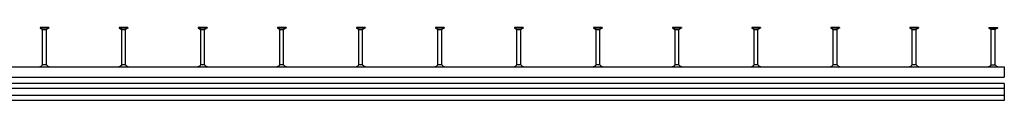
# Model space of a CAD drawing. Header units: inches. Extents: x 10 to 6153, y 9 to 3451.
# Tile 8 of 8: x 3039 to 6153, y 9 to 240. Entities that reach past the tile are written whole.
import ezdxf

# ---------------------------------------------------------------- set-up
doc = ezdxf.new("R2010")
doc.units = ezdxf.units.IN
doc.header["$MEASUREMENT"] = 0
doc.layers.add('Halfen', color=2, linetype='Continuous')

msp = doc.modelspace()

# ---------------------------------------------------------------- linework, layer by layer
at = {"layer": 'Halfen'}
for p, q in [((3131.6, 240), (3104.1, 240)), ((3104.1, 240), (3104.1, 237.3)), ((3131.6, 237.3), (3104.1, 237.3)), ((3104.6, 237.3), (3111.4, 233.8)), ((3111.8, 122.3), (3111.8, 233)), ((3112.5, 233.5), (3123.1, 233.5)), ((3112.8, 240), (3112.8, 237.3)), ((3122.9, 240), (3122.9, 237.3)), ((3123.8, 122.3), (3123.8, 233)), ((3131.1, 237.3), (3124.3, 233.8)), ((3131.6, 240), (3131.6, 237.3)), ((3381.6, 240), (3354.1, 240)), ((3354.1, 240), (3354.1, 237.3)), ((3381.6, 237.3), (3354.1, 237.3)), ((3354.6, 237.3), (3361.4, 233.8)), ((3361.8, 122.3), (3361.8, 233)), ((3362.5, 233.5), (3373.1, 233.5)), ((3362.8, 240), (3362.8, 237.3)), ((3372.9, 240), (3372.9, 237.3)), ((3373.8, 122.3), (3373.8, 233)), ((3381.1, 237.3), (3374.3, 233.8)), ((3381.6, 240), (3381.6, 237.3)), ((3631.6, 240), (3604.1, 240)), ((3604.1, 240), (3604.1, 237.3)), ((3631.6, 237.3), (3604.1, 237.3)), ((3604.6, 237.3), (3611.4, 233.8)), ((3611.8, 122.3), (3611.8, 233)), ((3612.5, 233.5), (3623.1, 233.5)), ((3612.8, 240), (3612.8, 237.3)), ((3622.9, 240), (3622.9, 237.3)), ((3623.8, 122.3), (3623.8, 233)), ((3631.1, 237.3), (3624.3, 233.8)), ((3631.6, 240), (3631.6, 237.3)), ((3881.6, 240), (3854.1, 240)), ((3854.1, 240), (3854.1, 237.3)), ((3881.6, 237.3), (3854.1, 237.3)), ((3854.6, 237.3), (3861.4, 233.8)), ((3861.8, 122.3), (3861.8, 233)), ((3862.5, 233.5), (3873.1, 233.5)), ((3862.8, 240), (3862.8, 237.3)), ((3872.9, 240), (3872.9, 237.3)), ((3873.8, 122.3), (3873.8, 233)), ((3881.1, 237.3), (3874.3, 233.8)), ((3881.6, 240), (3881.6, 237.3)), ((4131.6, 240), (4104.1, 240)), ((4104.1, 240), (4104.1, 237.3)), ((4131.6, 237.3), (4104.1, 237.3)), ((4104.6, 237.3), (4111.4, 233.8)), ((4111.8, 122.3), (4111.8, 233)), ((4112.5, 233.5), (4123.1, 233.5)), ((4112.8, 240), (4112.8, 237.3)), ((4122.9, 240), (4122.9, 237.3)), ((4123.8, 122.3), (4123.8, 233)), ((4131.1, 237.3), (4124.3, 233.8)), ((4131.6, 240), (4131.6, 237.3)), ((4381.6, 240), (4354.1, 240)), ((4354.1, 240), (4354.1, 237.3)), ((4381.6, 237.3), (4354.1, 237.3)), ((4354.6, 237.3), (4361.4, 233.8)), ((4361.8, 122.3), (4361.8, 233)), ((4362.5, 233.5), (4373.1, 233.5)), ((4362.8, 240), (4362.8, 237.3)), ((4372.9, 240), (4372.9, 237.3)), ((4373.8, 122.3), (4373.8, 233)), ((4381.1, 237.3), (4374.3, 233.8)), ((4381.6, 240), (4381.6, 237.3)), ((4631.6, 240), (4604.1, 240)), ((4604.1, 240), (4604.1, 237.3)), ((4631.6, 237.3), (4604.1, 237.3)), ((4604.6, 237.3), (4611.4, 233.8)), ((4611.8, 122.3), (4611.8, 233)), ((4612.5, 233.5), (4623.1, 233.5)), ((4612.8, 240), (4612.8, 237.3)), ((4622.9, 240), (4622.9, 237.3)), ((4623.8, 122.3), (4623.8, 233)), ((4631.1, 237.3), (4624.3, 233.8)), ((4631.6, 240), (4631.6, 237.3)), ((4881.6, 240), (4854.1, 240)), ((4854.1, 240), (4854.1, 237.3)), ((4881.6, 237.3), (4854.1, 237.3)), ((4854.6, 237.3), (4861.4, 233.8)), ((4861.8, 122.3), (4861.8, 233)), ((4862.5, 233.5), (4873.1, 233.5)), ((4862.8, 240), (4862.8, 237.3)), ((4872.9, 240), (4872.9, 237.3)), ((4873.8, 122.3), (4873.8, 233)), ((4881.1, 237.3), (4874.3, 233.8)), ((4881.6, 240), (4881.6, 237.3)), ((5131.6, 240), (5104.1, 240)), ((5104.1, 240), (5104.1, 237.3)), ((5131.6, 237.3), (5104.1, 237.3)), ((5104.6, 237.3), (5111.4, 233.8)), ((5111.8, 122.3), (5111.8, 233)), ((5112.5, 233.5), (5123.1, 233.5)), ((5112.8, 240), (5112.8, 237.3)), ((5122.9, 240), (5122.9, 237.3)), ((5123.8, 122.3), (5123.8, 233)), ((5131.1, 237.3), (5124.3, 233.8)), ((5131.6, 240), (5131.6, 237.3)), ((5381.6, 240), (5354.1, 240)), ((5354.1, 240), (5354.1, 237.3)), ((5381.6, 237.3), (5354.1, 237.3)), ((5354.6, 237.3), (5361.4, 233.8)), ((5361.8, 122.3), (5361.8, 233)), ((5362.5, 233.5), (5373.1, 233.5)), ((5362.8, 240), (5362.8, 237.3)), ((5372.9, 240), (5372.9, 237.3)), ((5373.8, 122.3), (5373.8, 233)), ((5381.1, 237.3), (5374.3, 233.8)), ((5381.6, 240), (5381.6, 237.3)), ((5631.6, 240), (5604.1, 240)), ((5604.1, 240), (5604.1, 237.3)), ((5631.6, 237.3), (5604.1, 237.3)), ((5604.6, 237.3), (5611.4, 233.8)), ((5611.8, 122.3), (5611.8, 233)), ((5612.5, 233.5), (5623.1, 233.5)), ((5612.8, 240), (5612.8, 237.3)), ((5622.9, 240), (5622.9, 237.3)), ((5623.8, 122.3), (5623.8, 233)), ((5631.1, 237.3), (5624.3, 233.8)), ((5631.6, 240), (5631.6, 237.3)), ((5881.6, 240), (5854.1, 240)), ((5854.1, 240), (5854.1, 237.3)), ((5881.6, 237.3), (5854.1, 237.3)), ((5854.6, 237.3), (5861.4, 233.8)), ((5861.8, 122.3), (5861.8, 233)), ((5862.5, 233.5), (5873.1, 233.5)), ((5862.8, 240), (5862.8, 237.3)), ((5872.9, 240), (5872.9, 237.3)), ((5873.8, 122.3), (5873.8, 233)), ((5881.1, 237.3), (5874.3, 233.8)), ((5881.6, 240), (5881.6, 237.3)), ((6104.1, 240), (6131.6, 240)), ((6104.1, 240), (6104.1, 237.3)), ((6104.1, 237.3), (6131.6, 237.3)), ((6104.6, 237.3), (6111.4, 233.8)), ((6111.8, 122.3), (6111.8, 233)), ((6123.2, 233.5), (6112.5, 233.5)), ((6112.8, 240), (6112.8, 237.3)), ((6122.9, 240), (6122.9, 237.3)), ((6123.8, 122.3), (6123.8, 233)), ((6131.1, 237.3), (6124.3, 233.8)), ((6131.6, 240), (6131.6, 237.3)), ((82.8, 115.3), (6152.8, 115.3)), ((3123.8, 122.3), (3111.8, 122.3)), ((3373.8, 122.3), (3361.8, 122.3)), ((3623.8, 122.3), (3611.8, 122.3)), ((3873.8, 122.3), (3861.8, 122.3)), ((4123.8, 122.3), (4111.8, 122.3)), ((4373.8, 122.3), (4361.8, 122.3)), ((4623.8, 122.3), (4611.8, 122.3)), ((4873.8, 122.3), (4861.8, 122.3)), ((5123.8, 122.3), (5111.8, 122.3)), ((5373.8, 122.3), (5361.8, 122.3)), ((5623.8, 122.3), (5611.8, 122.3)), ((5873.8, 122.3), (5861.8, 122.3)), ((6111.8, 122.3), (6123.8, 122.3)), ((6152.8, 115.3), (6152.8, 82.3)), ((82.8, 82.3), (6152.8, 82.3)), ((6152.8, 62.3), (82.8, 62.3)), ((6152.8, 62.3), (6152.8, 8.8)), ((6152.8, 46.6), (82.8, 46.6)), ((6152.8, 24.6), (82.8, 24.6)), ((6152.8, 8.8), (82.8, 8.8))]:
    msp.add_line(p, q, dxfattribs=at)
for centre, radius, start, end in [((3111, 233), 0.8, 0, 62.3005), ((3124.6, 233), 0.8, 117.6995, 180), ((3361, 233), 0.8, 0, 62.3005), ((3374.6, 233), 0.8, 117.6995, 180), ((3611, 233), 0.8, 0, 62.3005), ((3624.6, 233), 0.8, 117.6995, 180), ((3861, 233), 0.8, 0, 62.3005), ((3874.6, 233), 0.8, 117.6995, 180), ((4111, 233), 0.8, 0, 62.3005), ((4124.6, 233), 0.8, 117.6995, 180), ((4361, 233), 0.8, 0, 62.3005), ((4374.6, 233), 0.8, 117.6995, 180), ((4611, 233), 0.8, 0, 62.3005), ((4624.6, 233), 0.8, 117.6995, 180), ((4861, 233), 0.8, 0, 62.3005), ((4874.6, 233), 0.8, 117.6995, 180), ((5111, 233), 0.8, 0, 62.3005), ((5124.6, 233), 0.8, 117.6995, 180), ((5361, 233), 0.8, 0, 62.3005), ((5374.6, 233), 0.8, 117.6995, 180), ((5611, 233), 0.8, 0, 62.3005), ((5624.6, 233), 0.8, 117.6995, 180), ((5861, 233), 0.8, 0, 62.3005), ((5874.6, 233), 0.8, 117.6995, 180), ((6111, 233), 0.8, 0, 62.3005), ((6124.6, 233), 0.8, 117.6995, 180), ((3098.3, 131.4), 16.3, 278.3975, 325.9993), ((3137.3, 131.4), 16.3, 214.0007, 261.6025), ((3348.3, 131.4), 16.3, 278.3975, 325.9993), ((3387.3, 131.4), 16.3, 214.0007, 261.6025), ((3598.3, 131.4), 16.3, 278.3975, 325.9993), ((3637.3, 131.4), 16.3, 214.0007, 261.6025), ((3848.3, 131.4), 16.3, 278.3975, 325.9993), ((3887.3, 131.4), 16.3, 214.0007, 261.6025), ((4098.3, 131.4), 16.3, 278.3975, 325.9993), ((4137.3, 131.4), 16.3, 214.0007, 261.6025), ((4348.3, 131.4), 16.3, 278.3975, 325.9993), ((4387.3, 131.4), 16.3, 214.0007, 261.6025), ((4598.3, 131.4), 16.3, 278.3975, 325.9993), ((4637.3, 131.4), 16.3, 214.0007, 261.6025), ((4848.3, 131.4), 16.3, 278.3975, 325.9993), ((4887.3, 131.4), 16.3, 214.0007, 261.6025), ((5098.3, 131.4), 16.3, 278.3975, 325.9993), ((5137.3, 131.4), 16.3, 214.0007, 261.6025), ((5348.3, 131.4), 16.3, 278.3975, 325.9993), ((5387.3, 131.4), 16.3, 214.0007, 261.6025), ((5598.3, 131.4), 16.3, 278.3975, 325.9993), ((5637.3, 131.4), 16.3, 214.0007, 261.6025), ((5848.3, 131.4), 16.3, 278.3975, 325.9993), ((5887.3, 131.4), 16.3, 214.0007, 261.6025), ((6098.3, 131.4), 16.3, 278.3975, 325.9993), ((6137.3, 131.4), 16.3, 214.0007, 261.6025)]:
    msp.add_arc(centre, radius, start, end, dxfattribs=at)

doc.saveas('drawing.dxf')
